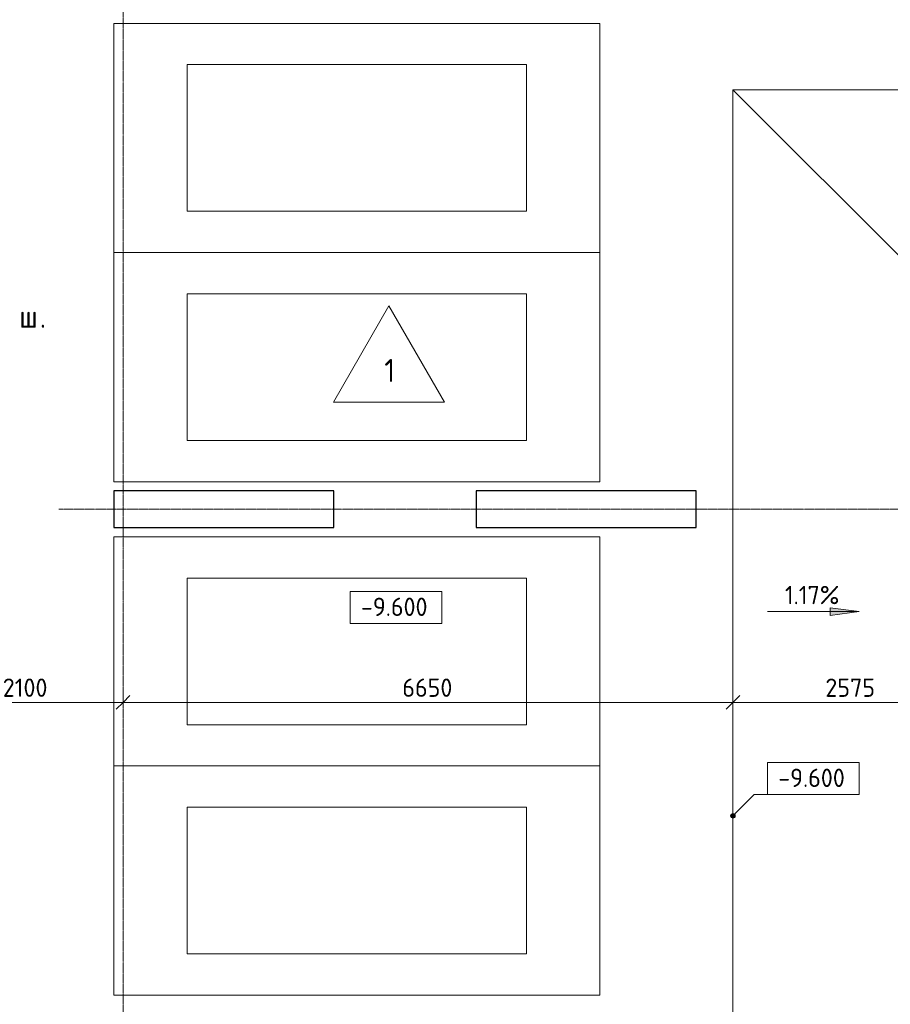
# Model space of a CAD drawing. Header units: millimetres. Extents: x 86102 to 162330, y -10965 to 131946.
# Tile 24 of 52: x 109844 to 119336, y 66150 to 76890. Entities that reach past the tile are written whole.
import ezdxf

# ---------------------------------------------------------------- set-up
doc = ezdxf.new("R2010")
doc.units = ezdxf.units.MM
doc.linetypes.add('4_ Штрихпунктир_ 10 х 2 мм', pattern=[14, 10, -2, 0, -2])
for name, color, linetype, lineweight in [('A-ANNO-DIMS', 7, 'Continuous', 5), ('A-ANNO-DIMS-100', 7, 'Continuous', 5), ('A-FLOR', 7, 'Continuous', 13), ('A-FLOR-IDEN', 7, 'Continuous', 5), ('C-PRKG', 7, 'Continuous', 13), ('G-ANNO-DIMS', 7, 'Continuous', 5), ('G-ANNO-TEXT', 7, 'Continuous', 5), ('S-COLS', 7, 'Continuous', 25), ('S-GRID', 7, 'Continuous', 5)]:
    doc.layers.add(name, color=color, linetype=linetype, lineweight=lineweight)
doc.styles.add('GOST Common_2', font='GOST_Common.ttf', dxfattribs={"height": 200})
doc.styles.add('GOST Common_3', font='GOST_Common.ttf', dxfattribs={"height": 250})
doc.dimstyles.new('2_мм_1', dxfattribs={"dimscale": 304.8, "dimtxt": 201.142999, "dimasz": 0.492126, "dimexe": 0.328084, "dimexo": 0.492126, "dimgap": 0, "dimtad": 1, "dimdec": 0, "dimdsep": 46, "dimtxsty": 'GOST Common_2', "dimblk1": 'OBLIQUE', "dimblk2": 'OBLIQUE', "dimsah": 1, "dimcen": 0.09, "dimdle": 0.328084, "dimadec": 5, "dimazin": 2, "dimtfac": 1, "dimtdec": 4, "dimtix": 1, "dimtmove": 0, "dimatfit": 3, "dimfxl": 1, "dimtvp": 1, "dimtolj": 1, "dimtzin": 0, "dimarcsym": 2})

# ---------------------------------------------------------------- blocks, each defined once
blk = doc.blocks.new('АР_Машиноместо - 4900x2400_М__5300х2500_-V6--02_Подвал_МП_часть В')
at = {"layer": 'C-PRKG'}
for p, q in [((2500, 0), (0, 0)), ((0, 0), (0, -5300)), ((2500, 0), (2500, -5300)), ((450, -800), (450, -4500)), ((450, -800), (2050, -800)), ((2050, -800), (2050, -4500)), ((450, -4500), (2050, -4500)), ((2500, -5300), (0, -5300))]:
    blk.add_line(p, q, dxfattribs=at)
blk = doc.blocks.new('АР_Машиноместо - 4900x2400_М__5300х2500_-V5--02_Подвал_МП_часть В')
at = {"layer": 'C-PRKG'}
for p, q in [((2500, 5300), (0, 5300)), ((0, 0), (0, 5300)), ((2500, 0), (2500, 5300)), ((450, 4500), (2050, 4500)), ((450, 800), (450, 4500)), ((2050, 800), (2050, 4500)), ((450, 800), (2050, 800)), ((2500, 0), (0, 0))]:
    blk.add_line(p, q, dxfattribs=at)
blk = doc.blocks.new('DIMBLOCK115--02_Подвал_МП_часть В')
at = {"layer": 'A-ANNO-DIMS-100'}
for p, q in [((108870, 69399), (108870, 69543)), ((110970, 69399), (110970, 69543)), ((108870, 69443), (110970, 69443)), ((108870, 69443), (108870, 69399)), ((110970, 69443), (110970, 69399))]:
    blk.add_line(p, q, dxfattribs=at)
at = {"layer": 'A-ANNO-DIMS-100', "lineweight": 25}
for p, q in [((108870, 69443), (108945, 69518)), ((110970, 69443), (111045, 69518)), ((108870, 69443), (108795, 69368)), ((110970, 69443), (110895, 69368))]:
    blk.add_line(p, q, dxfattribs=at)
at = {"layer": 'A-ANNO-DIMS-100', "color": 0, "insert": (109659, 69704), "char_height": 200, "width": 625.93, "attachment_point": 1, "line_spacing_factor": 1.022761, "style": 'GOST Common_2'}
blk.add_mtext('2100', dxfattribs=at)
blk = doc.blocks.new('_Oblique')
at = {"color": 0, "linetype": 'ByBlock', "lineweight": -2}
blk.add_line((-0.5, -0.5), (0.5, 0.5), dxfattribs=at)
blk = doc.blocks.new('DIMBLOCK116--02_Подвал_МП_часть В')
at = {"layer": 'A-ANNO-DIMS-100'}
for p, q in [((110970, 69399), (110970, 69543)), ((117620, 69399), (117620, 69543)), ((110970, 69443), (117620, 69443)), ((110970, 69443), (110970, 69399)), ((117620, 69443), (117620, 69399))]:
    blk.add_line(p, q, dxfattribs=at)
at = {"layer": 'A-ANNO-DIMS-100', "lineweight": 25}
for p, q in [((110970, 69443), (111045, 69518)), ((117620, 69443), (117695, 69518)), ((110970, 69443), (110895, 69368)), ((117620, 69443), (117545, 69368))]:
    blk.add_line(p, q, dxfattribs=at)
at = {"layer": 'A-ANNO-DIMS-100', "color": 0, "insert": (114015, 69704), "char_height": 200, "width": 670.93, "attachment_point": 1, "line_spacing_factor": 1.022761, "style": 'GOST Common_2'}
blk.add_mtext('6650', dxfattribs=at)
blk = doc.blocks.new('DIMBLOCK117--02_Подвал_МП_часть В')
at = {"layer": 'A-ANNO-DIMS-100'}
for p, q in [((117620, 69399), (117620, 69543)), ((120195, 69399), (120195, 69543)), ((117620, 69443), (120195, 69443)), ((117620, 69443), (117620, 69399)), ((120195, 69443), (120195, 69399))]:
    blk.add_line(p, q, dxfattribs=at)
at = {"layer": 'A-ANNO-DIMS-100', "lineweight": 25}
for p, q in [((117620, 69443), (117695, 69518)), ((120195, 69443), (120270, 69518)), ((117620, 69443), (117545, 69368)), ((120195, 69443), (120120, 69368))]:
    blk.add_line(p, q, dxfattribs=at)
at = {"layer": 'A-ANNO-DIMS-100', "color": 0, "insert": (118628, 69704), "char_height": 200, "width": 670.93, "attachment_point": 1, "line_spacing_factor": 1.022761, "style": 'GOST Common_2'}
blk.add_mtext('2575', dxfattribs=at)
blk = doc.blocks.new('Высотные отметки - Frame_2-749557--02_Подвал_МП_часть В')
at = {"layer": 'G-ANNO-DIMS'}
for p, q in [((-5, 3.5), (-5, 0)), ((5, 3.5), (-5, 3.5)), ((5, 0), (5, 3.5)), ((-5, 0), (5, 0))]:
    blk.add_line(p, q, dxfattribs=at)
blk = doc.blocks.new('Марка полов - Марка полов-4106608--02_Подвал_МП_часть В')
at = {"layer": 'A-FLOR-IDEN'}
for p, q in [((0, 7), (-6.06, -3.5)), ((6.06, -3.5), (0, 7)), ((-6.06, -3.5), (6.06, -3.5))]:
    blk.add_line(p, q, dxfattribs=at)

msp = doc.modelspace()

# ---------------------------------------------------------------- hatches: boundary and pattern name
at = {"layer": 'G-ANNO-DIMS'}
msp.add_hatch(color=256, dxfattribs=at).paths.add_polyline_path([(118997.214565, 70433.213181), (118679.714565, 70475.012849), (118679.714565, 70391.413513)])
h = msp.add_hatch(color=256, dxfattribs=at)
edge = h.paths.add_edge_path()
edge.add_arc((117620, 68206.412338), 25, 0, 360)

# ---------------------------------------------------------------- linework, layer by layer
at = {"layer": 'A-FLOR'}
for p, q in [((117620, 65750), (117620, 76125)), ((117620, 76125), (122770, 76125)), ((120095.283181, 73649.716819), (117620, 76125))]:
    msp.add_line(p, q, dxfattribs=at)
at = {"layer": 'G-ANNO-DIMS'}
for p, q in [((118997.214565, 70433.213181), (118679.714565, 70475.012849)), ((118679.714565, 70475.012849), (118679.714565, 70391.413513)), ((117997.214565, 70433.213181), (118997.214565, 70433.213181)), ((118679.714565, 70391.413513), (118997.214565, 70433.213181)), ((117620, 68206.412338), (117853.003756, 68439.416093)), ((117853.003756, 68439.416093), (118496.122709, 68439.416093))]:
    msp.add_line(p, q, dxfattribs=at)
msp.add_circle((117620, 68206.412338), 25, dxfattribs=at)
at = {"layer": 'S-COLS'}
for p, q in [((113270, 71750), (110870, 71750)), ((110870, 71750), (110870, 71350)), ((113270, 71350), (113270, 71750)), ((117220, 71750), (114820, 71750)), ((114820, 71750), (114820, 71350)), ((117220, 71350), (117220, 71750)), ((110870, 71350), (113270, 71350)), ((114820, 71350), (117220, 71350))]:
    msp.add_line(p, q, dxfattribs=at)
at = {"layer": 'S-GRID', "linetype": '4_ Штрихпунктир_ 10 х 2 мм'}
for p, q in [((110970, 56890.207756), (110970, 128388.42805)), ((151984.481863, 71550), (110269.614367, 71550))]:
    msp.add_line(p, q, dxfattribs=at)

# ---------------------------------------------------------------- block references
at = {"layer": 'A-FLOR-IDEN', "xscale": 99.99999999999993, "yscale": 99.99999999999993, "zscale": 99.99999999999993}
msp.add_blockref('Марка полов - Марка полов-4106608--02_Подвал_МП_часть В', (113870, 73067.167525), dxfattribs=at)
at = {"layer": 'C-PRKG'}
for name, p, rotation in [('АР_Машиноместо - 4900x2400_М__5300х2500_-V6--02_Подвал_МП_часть В', (116170, 76850), 270.0000000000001), ('АР_Машиноместо - 4900x2400_М__5300х2500_-V6--02_Подвал_МП_часть В', (116170, 74350), 270.0000000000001), ('АР_Машиноместо - 4900x2400_М__5300х2500_-V5--02_Подвал_МП_часть В', (116170, 68750), 89.99999999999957), ('АР_Машиноместо - 4900x2400_М__5300х2500_-V6--02_Подвал_МП_часть В', (116170, 68750), 269.9999999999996)]:
    msp.add_blockref(name, p, dxfattribs=dict(at, rotation=rotation))
at = {"layer": 'G-ANNO-DIMS', "xscale": 99.99999999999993, "yscale": 99.99999999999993, "zscale": 99.99999999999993}
msp.add_blockref('Высотные отметки - Frame_2-749557--02_Подвал_МП_часть В', (113946.282929, 70304.537373), dxfattribs=at)
at = {"layer": 'G-ANNO-DIMS', "extrusion": (0, 0, -1), "xscale": 99.99999999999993, "yscale": 99.99999999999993, "zscale": 99.99999999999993}
msp.add_blockref('Высотные отметки - Frame_2-749557--02_Подвал_МП_часть В', (-118496.122709, 68439.416093), dxfattribs=at)

# ---------------------------------------------------------------- texts
at = {"layer": 'A-FLOR-IDEN', "insert": (113819.123717, 73189.229197), "char_height": 250, "width": 152.320625, "attachment_point": 1, "style": 'GOST Common_3'}
msp.add_mtext('\\fGOST Common|b0|i0|c204|p34|;1', dxfattribs=at)
at = {"layer": 'G-ANNO-DIMS', "char_height": 200, "attachment_point": 1, "line_spacing_factor": 1.022761, "style": 'GOST Common_2'}
for s, insert, width in [('1.17%', (118186.460968, 70714.578842), 745.80863138), ('-9.600', (113564.126402, 70585.903034), 917.17566319), ('-9.600', (118113.966183, 68720.781754), 917.17566319)]:
    msp.add_mtext(s, dxfattribs=dict(at, insert=insert, width=width))
at = {"layer": 'G-ANNO-TEXT', "char_height": 250, "attachment_point": 1, "style": 'GOST Common_3'}
for s, insert, width in [('\\fGOST Common|b0|i0|c204|p34|;ш', (109836.579358, 73779.37768), 272.57375), ('\\fGOST Common|b0|i0|c204|p34|;.', (110061.475192, 73779.37768), 88.185625)]:
    msp.add_mtext(s, dxfattribs=dict(at, insert=insert, width=width))

# ---------------------------------------------------------------- dimensions: what is measured, and where the dimension line sits
at = {"layer": 'A-ANNO-DIMS'}
for base, p1, p2, override, picture, middle in [((110970, 69442.607057), (108870, 69548.673075), (110970, 69548.673075), {"dimpost": '<>', "dimfxl": 2100}, 'DIMBLOCK115--02_Подвал_МП_часть В', (109920, 69542.607057)), ((117620, 69442.607057), (110970, 69548.673075), (117620, 69548.673075), {"dimpost": '<>', "dimfxl": 6650}, 'DIMBLOCK116--02_Подвал_МП_часть В', (114295, 69542.607057)), ((120195, 69442.607057), (117620, 69548.673075), (120195, 69548.673075), {"dimpost": '<>', "dimfxl": 2575}, 'DIMBLOCK117--02_Подвал_МП_часть В', (118907.5, 69542.607057))]:
    dim = msp.add_linear_dim(base=base, p1=p1, p2=p2, dimstyle='2_мм_1', override=override, dxfattribs=at)
    dim.commit()
    dim.dimension.update_dxf_attribs({"geometry": picture, "text_midpoint": middle})

doc.saveas('drawing.dxf')
